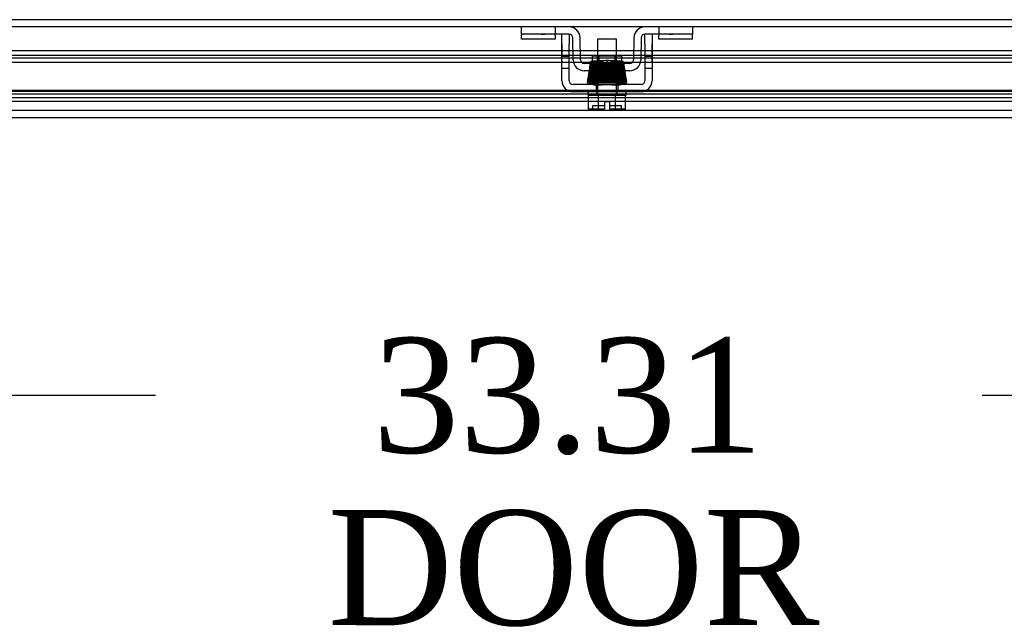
# Model space of a CAD drawing. Header units: inches. Extents: x 1 to 299, y -2 to 199.
# Tile 42 of 65: x 72 to 85, y 159 to 167. Entities that reach past the tile are written whole.
import ezdxf
from ezdxf.enums import TextEntityAlignment as Align
from ezdxf.lldxf.tags import DXFTag

# ---------------------------------------------------------------- set-up
doc = ezdxf.new("R2010")
doc.units = ezdxf.units.IN
doc.header["$MEASUREMENT"] = 0
for name, color, linetype in [('COM42667', 7, 'Continuous'), ('COM42780', 7, 'Continuous'), ('COM53933-3', 7, 'Continuous'), ('COM53955-3', 7, 'Continuous'), ('COM70220', 7, 'Continuous'), ('COM71180-3', 7, 'Continuous'), ('Default', 7, 'Continuous'), ('SCC19011', 7, 'Continuous'), ('SPR20265', 7, 'Continuous'), ('WAF25035', 7, 'Continuous')]:
    doc.layers.add(name, color=color, linetype=linetype)
doc.styles.add('SEACAD_Times_New_Roman', font='times.ttf')
tags = doc.linetypes.add('HIDDEN2', pattern=[0.1875, 0.125, -0.0625]).pattern_tags.tags
tags[6:7] = [DXFTag(74, 4), DXFTag(75, 0), DXFTag(340, '0'), DXFTag(46, 0.0), DXFTag(50, 0.0), DXFTag(44, 0.0), DXFTag(45, 0.0)]
tags[4:5] = [DXFTag(74, 4), DXFTag(75, 0), DXFTag(340, '0'), DXFTag(46, 0.0), DXFTag(50, 0.0), DXFTag(44, 0.0), DXFTag(45, 0.0)]
doc.dimstyles.new('HAMMOND_(STH_-_300x200)', dxfattribs={"dimtxt": 1.5, "dimasz": 1.875, "dimexe": 0.75, "dimexo": 0.75, "dimgap": 0.375, "dimtad": 0, "dimtih": 1, "dimtoh": 1, "dimzin": 0, "dimdsep": 46, "dimtxsty": 'SEACAD_Times_New_Roman', "dimblk1": '_SE_FILLED', "dimblk2": '_SE_FILLED', "dimsah": 1, "dimcen": 0.75, "dimadec": 0, "dimazin": 0, "dimtfac": 0.8, "dimtofl": 0, "dimtmove": 1, "dimatfit": 3, "dimfxl": 1, "dimtolj": 1, "dimtzin": 0, "dimarcsym": 0})

# ---------------------------------------------------------------- blocks, each defined once
blk = doc.blocks.new('SE6')
at = {"layer": 'COM42667', "color": 7, "linetype": 'Continuous'}
for p, q in [((78.958, 166.818), (78.958, 166.943)), ((79.053, 166.943), (79.053, 166.818)), ((80.041, 166.818), (80.041, 166.943)), ((80.136, 166.943), (80.136, 166.818)), ((78.958, 166.336), (78.958, 166.818)), ((79.053, 166.336), (79.053, 166.818)), ((80.041, 166.818), (80.041, 166.336)), ((80.136, 166.818), (80.136, 166.336)), ((79.993, 166.288), (79.101, 166.288)), ((79.993, 166.193), (79.101, 166.193))]:
    blk.add_line(p, q, dxfattribs=at)
at = {"layer": 'COM42667', "color": 7, "linetype": 'HIDDEN2'}
for p, q in [((78.959, 166.818), (78.958, 166.818)), ((78.959, 166.818), (78.959, 166.758)), ((80.135, 166.818), (80.136, 166.818)), ((80.135, 166.758), (80.135, 166.818)), ((78.959, 166.758), (78.958, 166.758)), ((78.959, 166.73), (78.958, 166.73)), ((78.959, 166.758), (78.959, 166.73)), ((78.959, 166.73), (78.959, 166.651)), ((80.135, 166.758), (80.136, 166.758)), ((80.135, 166.73), (80.135, 166.758)), ((80.135, 166.73), (80.136, 166.73)), ((80.135, 166.568), (80.135, 166.73)), ((79.053, 166.651), (78.958, 166.651)), ((78.959, 166.617), (78.958, 166.617)), ((78.959, 166.568), (78.958, 166.568)), ((78.959, 166.59), (78.959, 166.568)), ((80.136, 166.651), (80.041, 166.651)), ((80.135, 166.617), (80.136, 166.617)), ((80.135, 166.568), (80.136, 166.568)), ((78.958, 166.499), (79.053, 166.499)), ((80.041, 166.499), (80.136, 166.499)), ((79.406, 166.288), (79.406, 166.193)), ((79.687, 166.288), (79.687, 166.193))]:
    blk.add_line(p, q, dxfattribs=at)
at = {"layer": 'COM42667', "color": 7, "linetype": 'Continuous'}
for centre, radius, start, end in [((79.101, 166.336), 0.143, 180, 270), ((79.101, 166.336), 0.048, 180, 270), ((79.993, 166.336), 0.143, 270, 0), ((79.993, 166.336), 0.048, 270, 0)]:
    blk.add_arc(centre, radius, start, end, dxfattribs=at)
at = {"layer": 'COM42780', "color": 7, "linetype": 'Continuous'}
for p, q in [((78.432, 166.943), (78.432, 167.038)), ((78.682, 166.943), (78.432, 166.943)), ((78.432, 166.943), (78.432, 166.929)), ((79.054, 166.943), (78.682, 166.943)), ((78.869, 166.929), (78.869, 166.943)), ((80.412, 166.943), (80.04, 166.943)), ((80.225, 166.943), (80.225, 166.929)), ((80.662, 166.943), (80.412, 166.943)), ((80.662, 167.038), (80.662, 166.943)), ((80.662, 166.929), (80.662, 166.943)), ((78.432, 166.879), (78.432, 166.929)), ((78.869, 166.879), (78.432, 166.879)), ((78.869, 166.929), (78.869, 166.879)), ((79.107, 166.607), (79.102, 166.896)), ((79.202, 166.608), (79.197, 166.898)), ((79.897, 166.898), (79.892, 166.608)), ((79.992, 166.896), (79.987, 166.607)), ((80.225, 166.879), (80.225, 166.929)), ((80.662, 166.879), (80.225, 166.879)), ((80.662, 166.879), (80.662, 166.929)), ((79.844, 166.561), (79.25, 166.561)), ((79.742, 166.656), (79.352, 166.656)), ((79.352, 166.656), (79.352, 166.586)), ((79.742, 166.561), (79.742, 166.656)), ((79.844, 166.466), (79.25, 166.466))]:
    blk.add_line(p, q, dxfattribs=at)
at = {"layer": 'COM42780', "color": 7, "linetype": 'HIDDEN2'}
for p, q in [((78.869, 166.946), (78.432, 166.946)), ((78.563, 166.944), (78.563, 166.943)), ((78.597, 166.944), (78.597, 166.943)), ((78.622, 166.944), (78.622, 166.943)), ((78.628, 166.944), (78.628, 166.943)), ((78.686, 166.944), (78.737, 166.944)), ((78.707, 166.944), (78.707, 166.943)), ((78.737, 166.944), (78.737, 166.943)), ((78.869, 167.038), (78.869, 166.943)), ((80.225, 167.038), (80.225, 166.943)), ((80.662, 166.946), (80.225, 166.946)), ((80.357, 166.944), (80.357, 166.943)), ((80.357, 166.944), (80.407, 166.944)), ((80.387, 166.944), (80.387, 166.943)), ((80.466, 166.944), (80.466, 166.943)), ((80.472, 166.944), (80.472, 166.943)), ((80.497, 166.944), (80.497, 166.943)), ((80.53, 166.944), (80.53, 166.943)), ((79.352, 166.586), (79.352, 166.561)), ((79.422, 166.466), (79.422, 166.656)), ((79.44, 166.656), (79.44, 166.466)), ((79.653, 166.466), (79.653, 166.656)), ((79.672, 166.466), (79.672, 166.656))]:
    blk.add_line(p, q, dxfattribs=at)
at = {"layer": 'COM42780', "color": 7, "linetype": 'Continuous'}
for centre, radius, start, end in [((79.054, 166.895), 0.143, 1, 90), ((79.054, 166.895), 0.048, 1, 90), ((80.04, 166.895), 0.143, 90, 179), ((80.04, 166.895), 0.048, 90, 179), ((79.25, 166.609), 0.143, 181, 270), ((79.25, 166.609), 0.048, 181, 270), ((79.844, 166.609), 0.048, 270, 359), ((79.844, 166.609), 0.143, 270, 359)]:
    blk.add_arc(centre, radius, start, end, dxfattribs=at)
at = {"layer": 'COM53933-3', "color": 7, "linetype": 'HIDDEN2'}
for p, q in [((97.982, 167.133), (61.112, 167.133)), ((95.452, 166.207), (62.642, 166.207)), ((62.392, 166.166), (95.702, 166.166)), ((62.392, 166.071), (95.702, 166.071)), ((95.452, 166.113), (62.642, 166.113))]:
    blk.add_line(p, q, dxfattribs=at)
at = {"layer": 'COM53933-3', "color": 7, "linetype": 'Continuous'}
blk.add_line((97.982, 167.038), (61.112, 167.038), dxfattribs=at)
at = {"layer": 'COM53955-3', "color": 7, "linetype": 'Continuous'}
for p, q in [((78.958, 166.726), (62.94, 166.726)), ((79.105, 166.726), (79.053, 166.726)), ((79.425, 166.726), (79.2, 166.726)), ((79.894, 166.726), (79.669, 166.726)), ((80.041, 166.726), (79.989, 166.726)), ((95.093, 166.726), (80.136, 166.726)), ((63.154, 166.672), (78.958, 166.672)), ((63.154, 166.58), (78.958, 166.58)), ((79.053, 166.672), (79.106, 166.672)), ((79.053, 166.58), (79.11, 166.58)), ((79.201, 166.672), (79.425, 166.672)), ((79.211, 166.58), (79.331, 166.58)), ((79.669, 166.672), (79.893, 166.672)), ((79.742, 166.58), (79.882, 166.58)), ((79.984, 166.58), (80.041, 166.58)), ((79.988, 166.672), (80.041, 166.672)), ((80.136, 166.672), (94.879, 166.672)), ((80.136, 166.58), (94.879, 166.58)), ((96.061, 165.851), (61.972, 165.851))]:
    blk.add_line(p, q, dxfattribs=at)
at = {"layer": 'COM53955-3', "color": 7, "linetype": 'HIDDEN2'}
for p, q in [((79.053, 166.726), (78.958, 166.726)), ((79.2, 166.726), (79.105, 166.726)), ((79.669, 166.726), (79.425, 166.726)), ((79.989, 166.726), (79.894, 166.726)), ((80.136, 166.726), (80.041, 166.726)), ((95.093, 166.631), (62.94, 166.631)), ((78.958, 166.672), (79.053, 166.672)), ((78.958, 166.58), (79.053, 166.58)), ((79.106, 166.672), (79.201, 166.672)), ((79.11, 166.58), (79.211, 166.58)), ((79.331, 166.58), (79.742, 166.58)), ((79.425, 166.672), (79.669, 166.672)), ((79.882, 166.58), (79.984, 166.58)), ((79.893, 166.672), (79.988, 166.672)), ((80.041, 166.672), (80.136, 166.672)), ((80.041, 166.58), (80.136, 166.58)), ((96.061, 165.946), (61.972, 165.946))]:
    blk.add_line(p, q, dxfattribs=at)
at = {"layer": 'COM70220', "color": 7, "linetype": 'HIDDEN2'}
for p, q in [((95.466, 166.196), (62.566, 166.196)), ((95.466, 165.95), (62.566, 165.95)), ((95.466, 165.948), (62.566, 165.948)), ((95.466, 165.947), (62.566, 165.947))]:
    blk.add_line(p, q, dxfattribs=at)
at = {"layer": 'COM71180-3', "color": 7, "linetype": 'HIDDEN2'}
blk.add_line((62.392, 166.071), (95.702, 166.071), dxfattribs=at)
at = {"layer": 'SCC19011', "color": 7, "linetype": 'Continuous'}
for p, q in [((79.669, 166.88), (79.425, 166.88)), ((79.425, 166.88), (79.425, 166.656)), ((79.669, 166.656), (79.669, 166.88)), ((79.425, 166.46), (79.425, 166.445)), ((79.669, 166.455), (79.669, 166.466)), ((79.425, 166.41), (79.425, 166.396)), ((79.425, 166.361), (79.425, 166.346)), ((79.425, 166.311), (79.425, 166.288)), ((79.669, 166.405), (79.669, 166.42)), ((79.669, 166.354), (79.669, 166.37)), ((79.669, 166.288), (79.669, 166.319)), ((79.306, 165.967), (79.306, 166.148)), ((79.438, 165.967), (79.438, 166.148)), ((79.581, 166.062), (79.513, 166.062)), ((79.513, 166.062), (79.513, 165.967)), ((79.581, 166.062), (79.581, 165.967)), ((79.656, 165.967), (79.656, 166.148)), ((79.788, 165.967), (79.788, 166.148)), ((79.438, 165.967), (79.306, 165.967)), ((79.513, 165.967), (79.438, 165.967)), ((79.656, 165.967), (79.581, 165.967)), ((79.788, 165.967), (79.656, 165.967))]:
    blk.add_line(p, q, dxfattribs=at)
at = {"layer": 'SCC19011', "color": 7, "linetype": 'HIDDEN2'}
for p, q in [((79.425, 166.656), (79.425, 166.46)), ((79.669, 166.466), (79.669, 166.656)), ((79.425, 166.445), (79.425, 166.41)), ((79.669, 166.42), (79.669, 166.455)), ((79.425, 166.396), (79.425, 166.361)), ((79.425, 166.346), (79.425, 166.311)), ((79.669, 166.37), (79.669, 166.405)), ((79.669, 166.319), (79.669, 166.354)), ((79.425, 166.288), (79.425, 166.148)), ((79.669, 166.148), (79.669, 166.288)), ((79.513, 166.007), (79.359, 166.007)), ((79.359, 166.007), (79.359, 165.977)), ((79.734, 166.007), (79.581, 166.007)), ((79.734, 165.977), (79.734, 166.007))]:
    blk.add_line(p, q, dxfattribs=at)
for centre, start, end in [((79.349, 165.977), 270, 0), ((79.744, 165.977), 180, 270)]:
    blk.add_arc(centre, 0.01, start, end, dxfattribs=at)
at = {"layer": 'SPR20265', "color": 7, "linetype": 'Continuous'}
blk.add_line((79.547, 166.565), (79.547, 166.6), dxfattribs=at)
for centre, radius, start, end in [((79.322, 166.42), 0.0181, 90.2962, 270.6354), ((79.724, 171.237), 4.954, 265.1676, 266.5222), ((79.723, 171.21), 4.891, 269.5941, 269.9583)]:
    blk.add_arc(centre, radius, start, end, dxfattribs=at)
at = {"layer": 'SPR20265', "color": 7, "linetype": 'HIDDEN2'}
for centre, radius, start, end in [((79.322, 166.42), 0.0169, 269.7153, 89.2764), ((79.772, 166.42), 0.0169, 90.7799, 270.2284), ((79.723, 171.21), 4.891, 265.1447, 269.5941), ((79.37, 171.21), 4.891, 270.0417, 274.8553), ((79.369, 171.237), 4.954, 270.0627, 274.8324), ((79.724, 171.237), 4.954, 266.5222, 269.9373)]:
    blk.add_arc(centre, radius, start, end, dxfattribs=at)
for centre, major_axis, start_param, end_param in [((79.374, 166.301), (0, 0.0175), 1.570796, 6.283185), ((79.374, 166.301), (0, 0.0175), 0, 0.007092), ((79.719, 166.301), (0, -0.0175), 5.616239, 6.283188), ((79.719, 166.301), (0, -0.0175), 0.000002, 0.666946)]:
    blk.add_ellipse(centre, major_axis=major_axis, ratio=0.707107, start_param=start_param, end_param=end_param, dxfattribs=at)
at = {"layer": 'SPR20265', "color": 7, "linetype": 'Continuous'}
blk.add_ellipse((79.719, 166.301), major_axis=(0, -0.0175), ratio=0.707107, start_param=0.666946, end_param=5.616239, dxfattribs=at)
at = {"layer": 'SPR20265', "color": 7, "linetype": 'HIDDEN2'}
for points, knots in [([(79.747, 166.587), (79.743, 166.586), (79.736, 166.584), (79.706, 166.582), (79.665, 166.58), (79.62, 166.578), (79.573, 166.576), (79.517, 166.574), (79.457, 166.571), (79.403, 166.569), (79.366, 166.567), (79.346, 166.565), (79.329, 166.561), (79.323, 166.545), (79.325, 166.536), (79.33, 166.531), (79.342, 166.524), (79.363, 166.524), (79.408, 166.521), (79.447, 166.519), (79.497, 166.517), (79.556, 166.515), (79.621, 166.512), (79.682, 166.51), (79.734, 166.507), (79.747, 166.505), (79.753, 166.504)], [0, 0, 0, 0, 0.049071, 0.095305, 0.138705, 0.179221, 0.216816, 0.251479, 0.311613, 0.361337, 0.40521, 0.443673, 0.47869, 0.495819, 0.507208, 0.514584, 0.52541, 0.61076, 0.643462, 0.680714, 0.722527, 0.768903, 0.819809, 0.875306, 0.935341, 1, 1, 1, 1]), ([(79.33, 166.561), (79.33, 166.561), (79.332, 166.558), (79.335, 166.555), (79.342, 166.552), (79.345, 166.551), (79.348, 166.551)], [0.5959107, 0.5959107, 0.5959107, 0.5959107, 0.6145359, 0.7437677, 0.8727235, 1, 1, 1, 1]), ([(79.344, 166.552), (79.348, 166.551), (79.354, 166.55), (79.385, 166.547), (79.424, 166.545), (79.469, 166.543), (79.515, 166.541), (79.57, 166.539), (79.63, 166.537), (79.685, 166.534), (79.72, 166.532), (79.736, 166.531), (79.742, 166.53), (79.737, 166.534), (79.734, 166.544), (79.737, 166.553), (79.741, 166.558), (79.743, 166.56), (79.736, 166.559), (79.713, 166.557), (79.679, 166.555), (79.641, 166.554), (79.592, 166.552), (79.533, 166.549), (79.47, 166.547), (79.409, 166.544), (79.357, 166.541), (79.344, 166.54), (79.338, 166.538)], [0, 0, 0, 0, 0.049173, 0.095464, 0.138909, 0.179487, 0.217185, 0.252019, 0.312783, 0.36306, 0.407295, 0.445872, 0.463143, 0.480066, 0.496688, 0.507701, 0.514797, 0.525232, 0.558593, 0.609643, 0.642108, 0.679174, 0.720884, 0.767277, 0.818342, 0.874155, 0.934678, 1, 1, 1, 1]), ([(79.34, 166.504), (79.345, 166.504), (79.353, 166.506), (79.387, 166.508), (79.429, 166.51), (79.476, 166.512), (79.523, 166.514), (79.58, 166.516), (79.641, 166.519), (79.694, 166.521), (79.73, 166.523), (79.75, 166.526), (79.762, 166.528), (79.769, 166.538), (79.771, 166.545), (79.769, 166.552), (79.764, 166.558), (79.762, 166.56), (79.76, 166.561), (79.759, 166.561)], [0, 0, 0, 0, 0.0498436, 0.0967002, 0.1405955, 0.1815314, 0.2194862, 0.2544765, 0.3152997, 0.3654619, 0.409652, 0.4485892, 0.4814188, 0.4889058, 0.495916, 0.5065238, 0.5135393, 0.5236157, 0.5301444, 0.5301444, 0.5301444, 0.5301444]), ([(79.348, 166.586), (79.35, 166.586), (79.354, 166.586), (79.36, 166.58), (79.363, 166.573), (79.363, 166.567), (79.36, 166.56), (79.356, 166.556), (79.35, 166.553), (79.347, 166.553), (79.345, 166.553)], [0, 0, 0, 0, 0.177696, 0.341652, 0.484977, 0.606263, 0.721012, 0.827813, 0.921583, 1, 1, 1, 1]), ([(79.74, 166.565), (79.733, 166.566), (79.718, 166.567), (79.686, 166.569), (79.647, 166.571), (79.596, 166.573), (79.536, 166.575), (79.472, 166.578), (79.412, 166.581), (79.362, 166.584), (79.352, 166.586), (79.347, 166.587)], [0.5731101, 0.5731101, 0.5731101, 0.5731101, 0.6106645, 0.6440309, 0.6818562, 0.7241002, 0.7707363, 0.8216737, 0.8769104, 0.9363517, 1, 1, 1, 1]), ([(79.348, 166.553), (79.348, 166.553), (79.348, 166.554), (79.357, 166.555), (79.374, 166.557), (79.399, 166.558), (79.425, 166.56), (79.443, 166.561), (79.45, 166.561)], [0.0491745, 0.0491745, 0.0491745, 0.0491745, 0.1247815, 0.2496118, 0.3745487, 0.4995316, 0.6245497, 0.6947964, 0.6947964, 0.6947964, 0.6947964]), ([(79.75, 166.588), (79.748, 166.589), (79.741, 166.59), (79.723, 166.592), (79.697, 166.593), (79.665, 166.595), (79.629, 166.597), (79.588, 166.598), (79.562, 166.599), (79.547, 166.6)], [0.1262894, 0.1262894, 0.1262894, 0.1262894, 0.2522008, 0.3777822, 0.5029693, 0.6277666, 0.7522043, 0.8763068, 1, 1, 1, 1]), ([(79.547, 166.565), (79.562, 166.564), (79.588, 166.563), (79.628, 166.562), (79.664, 166.56), (79.695, 166.558), (79.72, 166.557), (79.737, 166.555), (79.743, 166.554), (79.745, 166.554)], [0, 0, 0, 0, 0.125192, 0.2503696, 0.3754503, 0.5004684, 0.6254513, 0.7503882, 0.8752185, 0.8752185, 0.8752185, 0.8752185]), ([(79.749, 166.553), (79.747, 166.553), (79.745, 166.553), (79.741, 166.554), (79.737, 166.557), (79.735, 166.559), (79.733, 166.563), (79.731, 166.567), (79.731, 166.573), (79.733, 166.579), (79.737, 166.584), (79.742, 166.586), (79.745, 166.586), (79.746, 166.586)], [0, 0, 0, 0, 0.062102, 0.127036, 0.193129, 0.258648, 0.322128, 0.382614, 0.496212, 0.616438, 0.741896, 0.869698, 1, 1, 1, 1]), ([(79.746, 166.551), (79.749, 166.552), (79.755, 166.553), (79.762, 166.558), (79.766, 166.566), (79.766, 166.573), (79.764, 166.579), (79.76, 166.584), (79.754, 166.587), (79.751, 166.587), (79.749, 166.588)], [0, 0, 0, 0, 0.171749, 0.337669, 0.486578, 0.613302, 0.730062, 0.835396, 0.925606, 1, 1, 1, 1]), ([(79.332, 166.464), (79.326, 166.464), (79.32, 166.463), (79.312, 166.456), (79.309, 166.45), (79.308, 166.446), (79.309, 166.442), (79.31, 166.438), (79.311, 166.435), (79.314, 166.432), (79.318, 166.43), (79.322, 166.428), (79.324, 166.428), (79.326, 166.428)], [0, 0, 0, 0, 0.314139, 0.451364, 0.572135, 0.625408, 0.67627, 0.728029, 0.781154, 0.835554, 0.89067, 0.945715, 1, 1, 1, 1]), ([(79.759, 166.512), (79.756, 166.511), (79.75, 166.51), (79.72, 166.507), (79.679, 166.505), (79.632, 166.503), (79.583, 166.501), (79.524, 166.499), (79.459, 166.497), (79.402, 166.494), (79.361, 166.492), (79.338, 166.49), (79.318, 166.486), (79.311, 166.473), (79.312, 166.467), (79.312, 166.466)], [0, 0, 0, 0, 0.0490853, 0.0953348, 0.138754, 0.179289, 0.2169083, 0.2516014, 0.3118083, 0.3615871, 0.4054901, 0.4439435, 0.4809307, 0.5004287, 0.5051199, 0.5051199, 0.5051199, 0.5051199]), ([(79.77, 166.437), (79.768, 166.436), (79.762, 166.435), (79.717, 166.432), (79.658, 166.429), (79.602, 166.427), (79.556, 166.425), (79.508, 166.424), (79.46, 166.422), (79.416, 166.42), (79.376, 166.418), (79.344, 166.416), (79.322, 166.414), (79.314, 166.413), (79.314, 166.412), (79.314, 166.412)], [0, 0, 0, 0, 0.1045038, 0.2144634, 0.330083, 0.3903051, 0.451994, 0.5151688, 0.5798125, 0.6459641, 0.7136653, 0.7828829, 0.8536605, 0.9260423, 0.9527188, 0.9527188, 0.9527188, 0.9527188]), ([(79.333, 166.513), (79.332, 166.513), (79.329, 166.512), (79.325, 166.511), (79.322, 166.509), (79.318, 166.505), (79.316, 166.498), (79.316, 166.491), (79.318, 166.485), (79.323, 166.48), (79.329, 166.477), (79.333, 166.477), (79.335, 166.476)], [0, 0, 0, 0, 0.063176, 0.129473, 0.197366, 0.265212, 0.394679, 0.515177, 0.639946, 0.76535, 0.886036, 1, 1, 1, 1]), ([(79.342, 166.539), (79.338, 166.539), (79.333, 166.538), (79.325, 166.533), (79.321, 166.526), (79.32, 166.519), (79.321, 166.513), (79.324, 166.509), (79.326, 166.507), (79.329, 166.505), (79.332, 166.503), (79.335, 166.503), (79.336, 166.503), (79.337, 166.503)], [0, 0, 0, 0, 0.180774, 0.350248, 0.499828, 0.623642, 0.733222, 0.784403, 0.832779, 0.878274, 0.921007, 0.961361, 1, 1, 1, 1]), ([(79.678, 166.42), (79.668, 166.421), (79.643, 166.422), (79.6, 166.423), (79.553, 166.425), (79.504, 166.427), (79.457, 166.428), (79.413, 166.43), (79.375, 166.432), (79.346, 166.434), (79.327, 166.435), (79.325, 166.437), (79.323, 166.437)], [0.3502806, 0.3502806, 0.3502806, 0.3502806, 0.4013266, 0.4633844, 0.526574, 0.590889, 0.6563003, 0.7228223, 0.7904767, 0.8592109, 0.9290421, 1, 1, 1, 1]), ([(79.326, 166.463), (79.327, 166.463), (79.328, 166.463), (79.331, 166.462), (79.333, 166.461), (79.336, 166.459), (79.338, 166.457), (79.341, 166.455), (79.342, 166.452), (79.344, 166.447), (79.344, 166.442), (79.341, 166.435), (79.336, 166.43), (79.333, 166.429), (79.332, 166.429)], [0, 0, 0, 0, 0.041854, 0.08238, 0.123206, 0.165594, 0.2103, 0.257629, 0.307612, 0.360216, 0.47602, 0.621224, 0.796617, 1, 1, 1, 1]), ([(79.33, 166.429), (79.335, 166.43), (79.346, 166.431), (79.383, 166.433), (79.429, 166.436), (79.479, 166.438), (79.53, 166.439), (79.59, 166.442), (79.653, 166.444), (79.708, 166.446), (79.743, 166.449), (79.762, 166.451), (79.771, 166.453), (79.777, 166.458), (79.781, 166.464), (79.782, 166.471), (79.781, 166.477), (79.776, 166.484), (79.77, 166.487), (79.758, 166.49), (79.732, 166.492), (79.691, 166.494), (79.648, 166.496), (79.593, 166.498), (79.529, 166.501), (79.461, 166.503), (79.398, 166.506), (79.348, 166.509), (79.339, 166.511), (79.335, 166.512)], [0, 0, 0, 0, 0.049806, 0.096628, 0.140488, 0.181395, 0.219325, 0.254295, 0.315103, 0.365264, 0.409504, 0.44859, 0.465812, 0.479944, 0.486137, 0.491674, 0.500166, 0.506116, 0.515751, 0.550769, 0.606181, 0.640661, 0.679437, 0.722465, 0.769729, 0.821141, 0.8767, 0.936319, 1, 1, 1, 1]), ([(79.774, 166.437), (79.771, 166.438), (79.766, 166.44), (79.72, 166.443), (79.662, 166.446), (79.606, 166.448), (79.561, 166.45), (79.514, 166.451), (79.468, 166.453), (79.425, 166.455), (79.388, 166.456), (79.358, 166.458), (79.337, 166.46), (79.331, 166.461), (79.33, 166.461)], [0, 0, 0, 0, 0.1086563, 0.2221233, 0.3401739, 0.4012398, 0.4634474, 0.5267618, 0.5911812, 0.6567153, 0.7232971, 0.7909314, 0.8596266, 0.9293175, 0.9293175, 0.9293175, 0.9293175]), ([(79.752, 166.537), (79.752, 166.537), (79.75, 166.535), (79.722, 166.533), (79.674, 166.53), (79.625, 166.528), (79.584, 166.526), (79.539, 166.525), (79.494, 166.523), (79.45, 166.521), (79.41, 166.52), (79.376, 166.518), (79.35, 166.516), (79.333, 166.514), (79.332, 166.513), (79.331, 166.512)], [0.0386163, 0.0386163, 0.0386163, 0.0386163, 0.1041999, 0.2141673, 0.3298094, 0.3901346, 0.4519229, 0.5151799, 0.5799285, 0.646185, 0.7139159, 0.7831552, 0.853933, 0.9262015, 1, 1, 1, 1]), ([(79.335, 166.511), (79.338, 166.511), (79.342, 166.511), (79.348, 166.505), (79.351, 166.499), (79.351, 166.492), (79.348, 166.486), (79.344, 166.481), (79.339, 166.478), (79.335, 166.478), (79.333, 166.478)], [0, 0, 0, 0, 0.166659, 0.324905, 0.466035, 0.587816, 0.705555, 0.817002, 0.91633, 1, 1, 1, 1]), ([(79.336, 166.477), (79.337, 166.478), (79.34, 166.48), (79.379, 166.483), (79.442, 166.486), (79.512, 166.489), (79.57, 166.491), (79.615, 166.493), (79.657, 166.494), (79.695, 166.496), (79.726, 166.498), (79.748, 166.5), (79.759, 166.502), (79.76, 166.503), (79.759, 166.503)], [0, 0, 0, 0, 0.1062824, 0.2178177, 0.3344917, 0.4564531, 0.5197117, 0.5842959, 0.6502411, 0.7175013, 0.7860951, 0.8560626, 0.9273599, 0.9665702, 0.9665702, 0.9665702, 0.9665702]), ([(79.337, 166.538), (79.338, 166.538), (79.34, 166.538), (79.342, 166.537), (79.345, 166.536), (79.348, 166.534), (79.35, 166.532), (79.353, 166.529), (79.355, 166.523), (79.355, 166.517), (79.353, 166.51), (79.347, 166.505), (79.344, 166.504), (79.342, 166.504)], [0, 0, 0, 0, 0.037989, 0.077527, 0.119605, 0.164736, 0.212993, 0.264123, 0.372839, 0.49196, 0.636982, 0.80769, 1, 1, 1, 1]), ([(79.34, 166.501), (79.345, 166.5), (79.369, 166.498), (79.428, 166.495), (79.496, 166.492), (79.554, 166.49), (79.599, 166.488), (79.643, 166.486), (79.683, 166.485), (79.716, 166.483), (79.741, 166.481), (79.752, 166.48), (79.755, 166.479)], [0.1070599, 0.1070599, 0.1070599, 0.1070599, 0.2191639, 0.3361754, 0.4582543, 0.5214879, 0.5860062, 0.6518142, 0.7188758, 0.7872252, 0.856881, 0.9277922, 0.9277922, 0.9277922, 0.9277922]), ([(79.747, 166.466), (79.747, 166.466), (79.738, 166.467), (79.714, 166.468), (79.669, 166.47), (79.62, 166.472), (79.57, 166.474), (79.511, 166.476), (79.447, 166.479), (79.392, 166.481), (79.357, 166.483), (79.344, 166.484), (79.34, 166.484), (79.341, 166.483), (79.344, 166.48), (79.346, 166.476), (79.347, 166.47), (79.346, 166.464), (79.344, 166.46), (79.341, 166.457), (79.34, 166.456), (79.34, 166.456), (79.34, 166.456)], [0.0474842, 0.0474842, 0.0474842, 0.0474842, 0.0497131, 0.0964498, 0.1402498, 0.181141, 0.2191142, 0.2541986, 0.3155133, 0.3661656, 0.4105777, 0.4493704, 0.4665115, 0.473906, 0.4805292, 0.4865974, 0.4921802, 0.5006637, 0.503587, 0.5065765, 0.5158911, 0.5252176, 0.5252176, 0.5252176, 0.5252176]), ([(79.762, 166.512), (79.761, 166.513), (79.757, 166.515), (79.717, 166.518), (79.652, 166.521), (79.582, 166.524), (79.524, 166.526), (79.48, 166.528), (79.438, 166.529), (79.401, 166.531), (79.371, 166.533), (79.35, 166.535), (79.343, 166.536), (79.341, 166.536)], [0, 0, 0, 0, 0.1087958, 0.2223565, 0.3404595, 0.4631523, 0.5264789, 0.590913, 0.6564648, 0.7230715, 0.7907398, 0.8594827, 0.9292355, 0.9292355, 0.9292355, 0.9292355]), ([(79.352, 166.531), (79.352, 166.53), (79.358, 166.531), (79.379, 166.533), (79.414, 166.535), (79.453, 166.536), (79.502, 166.538), (79.561, 166.541), (79.625, 166.543), (79.685, 166.546), (79.734, 166.549), (79.744, 166.551), (79.75, 166.552)], [0.5328988, 0.5328988, 0.5328988, 0.5328988, 0.5569074, 0.6092128, 0.6423045, 0.6799166, 0.7220481, 0.7687139, 0.8198491, 0.8754774, 0.935522, 1, 1, 1, 1]), ([(79.417, 166.445), (79.423, 166.445), (79.445, 166.444), (79.488, 166.442), (79.55, 166.44), (79.618, 166.437), (79.684, 166.435), (79.741, 166.432), (79.756, 166.43), (79.764, 166.429)], [0.6654469, 0.6654469, 0.6654469, 0.6654469, 0.681989, 0.7233693, 0.7693986, 0.8200478, 0.875376, 0.9353309, 1, 1, 1, 1]), ([(79.574, 166.466), (79.594, 166.467), (79.638, 166.468), (79.698, 166.471), (79.748, 166.474), (79.757, 166.476), (79.762, 166.477)], [0.7732337, 0.7732337, 0.7732337, 0.7732337, 0.8193455, 0.8752892, 0.9355028, 1, 1, 1, 1]), ([(79.752, 166.504), (79.75, 166.504), (79.747, 166.504), (79.742, 166.509), (79.739, 166.515), (79.738, 166.522), (79.74, 166.527), (79.743, 166.531), (79.745, 166.534), (79.748, 166.535), (79.751, 166.537), (79.754, 166.538), (79.756, 166.538), (79.757, 166.538)], [0, 0, 0, 0, 0.182694, 0.346276, 0.488158, 0.606317, 0.714771, 0.767541, 0.818616, 0.867529, 0.913978, 0.957988, 1, 1, 1, 1]), ([(79.76, 166.478), (79.759, 166.478), (79.756, 166.478), (79.752, 166.479), (79.749, 166.482), (79.745, 166.486), (79.743, 166.491), (79.743, 166.498), (79.745, 166.504), (79.749, 166.509), (79.755, 166.511), (79.757, 166.511), (79.759, 166.511)], [0, 0, 0, 0, 0.066301, 0.135066, 0.204649, 0.273333, 0.401927, 0.518861, 0.639867, 0.762727, 0.88319, 1, 1, 1, 1]), ([(79.762, 166.429), (79.761, 166.429), (79.76, 166.429), (79.756, 166.431), (79.752, 166.436), (79.75, 166.442), (79.75, 166.448), (79.752, 166.452), (79.754, 166.456), (79.757, 166.459), (79.76, 166.461), (79.764, 166.463), (79.767, 166.463), (79.768, 166.463)], [0, 0, 0, 0, 0.167405, 0.31502, 0.44597, 0.561339, 0.663025, 0.71568, 0.770724, 0.827692, 0.885615, 0.943351, 1, 1, 1, 1]), ([(79.757, 166.503), (79.757, 166.503), (79.759, 166.503), (79.762, 166.503), (79.764, 166.504), (79.767, 166.506), (79.769, 166.508), (79.772, 166.512), (79.774, 166.518), (79.773, 166.525), (79.77, 166.532), (79.762, 166.538), (79.756, 166.539), (79.752, 166.539)], [0, 0, 0, 0, 0.035882, 0.073188, 0.112909, 0.155738, 0.202044, 0.251913, 0.361271, 0.485727, 0.637722, 0.812554, 1, 1, 1, 1]), ([(79.759, 166.476), (79.762, 166.477), (79.767, 166.478), (79.775, 166.484), (79.778, 166.491), (79.778, 166.498), (79.776, 166.504), (79.771, 166.509), (79.766, 166.512), (79.762, 166.513), (79.76, 166.513)], [0, 0, 0, 0, 0.160978, 0.319941, 0.465269, 0.591846, 0.711965, 0.822973, 0.919786, 1, 1, 1, 1]), ([(79.768, 166.428), (79.769, 166.428), (79.77, 166.428), (79.771, 166.428), (79.771, 166.428)], [0, 0, 0, 0, 0.03967524, 0.04234332, 0.04234332, 0.04234332, 0.04234332]), ([(79.771, 166.402), (79.774, 166.402), (79.778, 166.403), (79.783, 166.406), (79.787, 166.41), (79.79, 166.416), (79.79, 166.423), (79.787, 166.43), (79.783, 166.435), (79.777, 166.437), (79.774, 166.438), (79.772, 166.438)], [0, 0, 0, 0, 0.147667, 0.223434, 0.298136, 0.43794, 0.563031, 0.685887, 0.803032, 0.90871, 1, 1, 1, 1]), ([(79.311, 166.363), (79.308, 166.363), (79.303, 166.362), (79.296, 166.356), (79.292, 166.349), (79.292, 166.342), (79.295, 166.335), (79.299, 166.331), (79.305, 166.328), (79.308, 166.327), (79.31, 166.327)], [0, 0, 0, 0, 0.156089, 0.311601, 0.454811, 0.580816, 0.702069, 0.815536, 0.915769, 1, 1, 1, 1]), ([(79.318, 166.412), (79.317, 166.412), (79.316, 166.412), (79.313, 166.411), (79.31, 166.41), (79.308, 166.409), (79.305, 166.407), (79.303, 166.404), (79.302, 166.401), (79.301, 166.396), (79.301, 166.39), (79.306, 166.383), (79.314, 166.377), (79.32, 166.376), (79.324, 166.376)], [0, 0, 0, 0, 0.042091, 0.081647, 0.120191, 0.15929, 0.200316, 0.244307, 0.29197, 0.343782, 0.463061, 0.615509, 0.797242, 1, 1, 1, 1]), ([(79.311, 166.336), (79.312, 166.336), (79.314, 166.336), (79.319, 166.332), (79.323, 166.327), (79.324, 166.321), (79.324, 166.317), (79.323, 166.314), (79.321, 166.31), (79.319, 166.308), (79.316, 166.305), (79.313, 166.303), (79.309, 166.302), (79.307, 166.302), (79.306, 166.302)], [0, 0, 0, 0, 0.179381, 0.337596, 0.475073, 0.590664, 0.641841, 0.692941, 0.744409, 0.796202, 0.847981, 0.899322, 0.949962, 1, 1, 1, 1]), ([(79.774, 166.387), (79.774, 166.386), (79.773, 166.385), (79.75, 166.383), (79.701, 166.381), (79.649, 166.379), (79.604, 166.377), (79.556, 166.375), (79.505, 166.374), (79.456, 166.372), (79.409, 166.37), (79.369, 166.368), (79.336, 166.366), (79.314, 166.365), (79.31, 166.363), (79.308, 166.363)], [0.0603561, 0.0603561, 0.0603561, 0.0603561, 0.1038936, 0.2137208, 0.3293588, 0.3897246, 0.4515679, 0.5148967, 0.5797272, 0.6460597, 0.7138612, 0.7831568, 0.8539667, 0.9262377, 1, 1, 1, 1]), ([(79.308, 166.328), (79.31, 166.327), (79.315, 166.325), (79.361, 166.322), (79.422, 166.319), (79.48, 166.317), (79.529, 166.316), (79.579, 166.314), (79.629, 166.312), (79.676, 166.311), (79.717, 166.309), (79.751, 166.307), (79.774, 166.305), (79.782, 166.304), (79.784, 166.303)], [0, 0, 0, 0, 0.1067733, 0.2186198, 0.3356168, 0.3963078, 0.4582956, 0.5215715, 0.5861054, 0.6519196, 0.7190272, 0.787372, 0.8569853, 0.9278802, 0.9278802, 0.9278802, 0.9278802]), ([(79.31, 166.362), (79.312, 166.362), (79.314, 166.362), (79.318, 166.361), (79.321, 166.358), (79.325, 166.354), (79.327, 166.349), (79.327, 166.342), (79.325, 166.336), (79.321, 166.331), (79.316, 166.329), (79.313, 166.328), (79.311, 166.328)], [0, 0, 0, 0, 0.06862, 0.139406, 0.210761, 0.281001, 0.412092, 0.530483, 0.651578, 0.772882, 0.88964, 1, 1, 1, 1]), ([(79.311, 166.328), (79.315, 166.329), (79.322, 166.331), (79.372, 166.334), (79.446, 166.337), (79.525, 166.339), (79.59, 166.342), (79.639, 166.343), (79.684, 166.345), (79.724, 166.347), (79.756, 166.349), (79.777, 166.351), (79.785, 166.352), (79.785, 166.353), (79.785, 166.353)], [0, 0, 0, 0, 0.1061362, 0.2174647, 0.333926, 0.4557017, 0.5188968, 0.5834438, 0.6493904, 0.7166983, 0.7853922, 0.8555186, 0.9270505, 0.9466489, 0.9466489, 0.9466489, 0.9466489]), ([(79.785, 166.339), (79.779, 166.34), (79.754, 166.342), (79.698, 166.345), (79.642, 166.347), (79.594, 166.348), (79.544, 166.35), (79.493, 166.352), (79.444, 166.354), (79.399, 166.355), (79.361, 166.357), (79.332, 166.359), (79.314, 166.361), (79.312, 166.362), (79.312, 166.363)], [0.1085336, 0.1085336, 0.1085336, 0.1085336, 0.2217151, 0.3395346, 0.4004521, 0.4625187, 0.5257433, 0.5901223, 0.6556195, 0.7222461, 0.7900247, 0.8588979, 0.9288811, 1, 1, 1, 1]), ([(79.315, 166.388), (79.315, 166.388), (79.317, 166.388), (79.319, 166.387), (79.322, 166.386), (79.324, 166.385), (79.327, 166.383), (79.329, 166.38), (79.331, 166.377), (79.332, 166.372), (79.332, 166.367), (79.33, 166.36), (79.326, 166.355), (79.323, 166.355), (79.322, 166.355)], [0, 0, 0, 0, 0.047333, 0.090485, 0.131312, 0.171645, 0.212983, 0.256355, 0.302402, 0.351589, 0.463303, 0.607862, 0.786964, 1, 1, 1, 1]), ([(79.324, 166.411), (79.325, 166.411), (79.326, 166.411), (79.33, 166.409), (79.334, 166.404), (79.336, 166.399), (79.336, 166.394), (79.335, 166.391), (79.334, 166.387), (79.332, 166.384), (79.329, 166.381), (79.326, 166.379), (79.322, 166.377), (79.32, 166.377), (79.318, 166.377)], [0, 0, 0, 0, 0.174172, 0.32563, 0.457521, 0.571357, 0.621658, 0.670379, 0.72108, 0.774173, 0.829398, 0.886003, 0.943085, 1, 1, 1, 1]), ([(79.685, 166.37), (79.672, 166.371), (79.646, 166.372), (79.601, 166.373), (79.553, 166.375), (79.504, 166.376), (79.456, 166.378), (79.412, 166.38), (79.374, 166.381), (79.344, 166.383), (79.325, 166.385), (79.316, 166.386), (79.321, 166.387), (79.324, 166.388)], [0.2823724, 0.2823724, 0.2823724, 0.2823724, 0.3404902, 0.4016136, 0.4638734, 0.5272264, 0.5916671, 0.6572019, 0.7237583, 0.7913365, 0.8599384, 0.9294967, 1, 1, 1, 1]), ([(79.32, 166.376), (79.328, 166.375), (79.342, 166.373), (79.396, 166.371), (79.466, 166.368), (79.545, 166.365), (79.625, 166.362), (79.696, 166.36), (79.751, 166.357), (79.766, 166.355), (79.774, 166.354)], [0, 0, 0, 0, 0.124672, 0.24946, 0.374298, 0.499274, 0.624286, 0.749453, 0.874644, 1, 1, 1, 1]), ([(79.776, 166.389), (79.768, 166.39), (79.752, 166.392), (79.696, 166.395), (79.626, 166.397), (79.545, 166.4), (79.466, 166.403), (79.397, 166.406), (79.344, 166.408), (79.33, 166.41), (79.322, 166.411)], [0, 0, 0, 0, 0.126336, 0.252227, 0.377819, 0.502975, 0.627818, 0.752237, 0.876323, 1, 1, 1, 1]), ([(79.323, 166.378), (79.322, 166.378), (79.324, 166.38), (79.349, 166.382), (79.398, 166.385), (79.45, 166.387), (79.494, 166.388), (79.541, 166.39), (79.59, 166.392), (79.637, 166.393), (79.681, 166.395), (79.72, 166.397), (79.75, 166.399), (79.769, 166.401), (79.772, 166.402), (79.774, 166.403)], [0.053432, 0.053432, 0.053432, 0.053432, 0.1058673, 0.2171381, 0.3338118, 0.3944484, 0.4564245, 0.5197508, 0.5844221, 0.6504012, 0.7176964, 0.7863335, 0.8562538, 0.9274659, 1, 1, 1, 1]), ([(79.326, 166.426), (79.331, 166.425), (79.354, 166.423), (79.415, 166.42), (79.485, 166.417), (79.547, 166.415), (79.594, 166.413), (79.641, 166.412), (79.684, 166.41), (79.72, 166.408), (79.749, 166.406), (79.767, 166.404), (79.769, 166.403), (79.77, 166.403)], [0.1071892, 0.1071892, 0.1071892, 0.1071892, 0.2193565, 0.336377, 0.4584218, 0.5216283, 0.5861168, 0.6518915, 0.7189233, 0.7872471, 0.856884, 0.9277872, 1, 1, 1, 1]), ([(79.409, 166.345), (79.433, 166.344), (79.475, 166.342), (79.538, 166.34), (79.588, 166.339), (79.638, 166.337), (79.684, 166.335), (79.724, 166.333), (79.755, 166.332), (79.777, 166.33), (79.781, 166.328), (79.782, 166.328)], [0.3455788, 0.3455788, 0.3455788, 0.3455788, 0.4589835, 0.5221513, 0.5865864, 0.6522922, 0.7192479, 0.7874906, 0.857043, 0.9278644, 1, 1, 1, 1]), ([(79.411, 166.395), (79.423, 166.395), (79.449, 166.394), (79.492, 166.392), (79.538, 166.39), (79.586, 166.389), (79.632, 166.387), (79.676, 166.385), (79.714, 166.384), (79.744, 166.382), (79.764, 166.38), (79.77, 166.379), (79.771, 166.379)], [0.2772299, 0.2772299, 0.2772299, 0.2772299, 0.3361969, 0.3969622, 0.459007, 0.5223211, 0.5868655, 0.6526607, 0.7197134, 0.7879622, 0.8574326, 0.9202934, 0.9202934, 0.9202934, 0.9202934]), ([(79.775, 166.377), (79.775, 166.377), (79.773, 166.377), (79.771, 166.378), (79.768, 166.379), (79.765, 166.38), (79.763, 166.383), (79.761, 166.385), (79.759, 166.388), (79.758, 166.393), (79.758, 166.398), (79.76, 166.405), (79.765, 166.41), (79.768, 166.41), (79.769, 166.411)], [0, 0, 0, 0, 0.044559, 0.086388, 0.127221, 0.168589, 0.211598, 0.2569, 0.304828, 0.35561, 0.469133, 0.61403, 0.791597, 1, 1, 1, 1]), ([(79.772, 166.355), (79.771, 166.354), (79.771, 166.354), (79.767, 166.356), (79.764, 166.361), (79.762, 166.366), (79.762, 166.371), (79.762, 166.374), (79.763, 166.378), (79.765, 166.381), (79.768, 166.384), (79.771, 166.386), (79.775, 166.388), (79.778, 166.388), (79.779, 166.388)], [0, 0, 0, 0, 0.182514, 0.338191, 0.470751, 0.582664, 0.63137, 0.678169, 0.726749, 0.777741, 0.831093, 0.886283, 0.942688, 1, 1, 1, 1]), ([(79.783, 166.328), (79.78, 166.329), (79.775, 166.329), (79.769, 166.334), (79.766, 166.341), (79.766, 166.348), (79.769, 166.354), (79.773, 166.359), (79.778, 166.362), (79.782, 166.362), (79.784, 166.362)], [0, 0, 0, 0, 0.160971, 0.316102, 0.455936, 0.577846, 0.696899, 0.810531, 0.912782, 1, 1, 1, 1]), ([(79.788, 166.302), (79.787, 166.302), (79.785, 166.302), (79.783, 166.303), (79.78, 166.304), (79.777, 166.305), (79.775, 166.308), (79.773, 166.31), (79.771, 166.313), (79.77, 166.318), (79.77, 166.323), (79.772, 166.33), (79.778, 166.335), (79.781, 166.336), (79.783, 166.336)], [0, 0, 0, 0, 0.041729, 0.082427, 0.123602, 0.166402, 0.211506, 0.259177, 0.309428, 0.362216, 0.478123, 0.623352, 0.798377, 1, 1, 1, 1]), ([(79.779, 166.353), (79.78, 166.353), (79.781, 166.353), (79.784, 166.354), (79.787, 166.355), (79.79, 166.356), (79.792, 166.358), (79.794, 166.361), (79.796, 166.364), (79.797, 166.369), (79.796, 166.375), (79.792, 166.382), (79.783, 166.388), (79.776, 166.389), (79.772, 166.39)], [0, 0, 0, 0, 0.045056, 0.086229, 0.124988, 0.163044, 0.202115, 0.243689, 0.288908, 0.338607, 0.455438, 0.607761, 0.792001, 1, 1, 1, 1]), ([(79.783, 166.301), (79.786, 166.301), (79.79, 166.302), (79.798, 166.305), (79.803, 166.311), (79.805, 166.317), (79.805, 166.322), (79.804, 166.325), (79.803, 166.329), (79.801, 166.332), (79.798, 166.334), (79.794, 166.336), (79.791, 166.337), (79.789, 166.337), (79.788, 166.337)], [0, 0, 0, 0, 0.174153, 0.333945, 0.47646, 0.59716, 0.649734, 0.701139, 0.752042, 0.802639, 0.852867, 0.902545, 0.951555, 1, 1, 1, 1])]:
    blk.add_open_spline(points, degree=3, knots=knots, dxfattribs=at)
at = {"layer": 'SPR20265', "color": 7, "linetype": 'Continuous'}
for points, knots in [([(79.345, 166.588), (79.344, 166.588), (79.341, 166.587), (79.337, 166.586), (79.333, 166.583), (79.331, 166.58), (79.329, 166.577), (79.327, 166.572), (79.328, 166.567), (79.329, 166.563), (79.33, 166.561)], [0, 0, 0, 0, 0.0589773, 0.1211115, 0.1849679, 0.2490189, 0.31194, 0.3728411, 0.4898099, 0.5959107, 0.5959107, 0.5959107, 0.5959107]), ([(79.547, 166.6), (79.532, 166.599), (79.506, 166.598), (79.465, 166.597), (79.429, 166.595), (79.397, 166.593), (79.371, 166.592), (79.353, 166.59), (79.343, 166.588), (79.343, 166.588), (79.343, 166.587)], [0, 0, 0, 0, 0.1236932, 0.2477957, 0.3722334, 0.4970307, 0.6222178, 0.7477992, 0.8737106, 0.9604174, 0.9604174, 0.9604174, 0.9604174]), ([(79.45, 166.561), (79.455, 166.561), (79.473, 166.562), (79.506, 166.563), (79.532, 166.564), (79.547, 166.565)], [0.6947964, 0.6947964, 0.6947964, 0.6947964, 0.7496304, 0.874808, 1, 1, 1, 1]), ([(79.759, 166.561), (79.756, 166.563), (79.75, 166.564), (79.743, 166.565), (79.74, 166.565)], [0.53014438, 0.53014438, 0.53014438, 0.53014438, 0.5577634, 0.5731101, 0.5731101, 0.5731101, 0.5731101]), ([(79.312, 166.466), (79.313, 166.464), (79.315, 166.458), (79.332, 166.447), (79.351, 166.449), (79.392, 166.446), (79.41, 166.445), (79.417, 166.445)], [0.5051199, 0.5051199, 0.5051199, 0.5051199, 0.5128196, 0.5303259, 0.613166, 0.6452574, 0.6654469, 0.6654469, 0.6654469, 0.6654469]), ([(79.763, 166.462), (79.764, 166.462), (79.762, 166.46), (79.736, 166.458), (79.688, 166.455), (79.637, 166.453), (79.594, 166.452), (79.547, 166.45), (79.499, 166.448), (79.453, 166.447), (79.409, 166.445), (79.372, 166.443), (79.343, 166.441), (79.323, 166.439), (79.321, 166.438), (79.32, 166.437)], [0.0493682, 0.0493682, 0.0493682, 0.0493682, 0.1041505, 0.2141198, 0.3297994, 0.3901531, 0.4519694, 0.5152557, 0.5800319, 0.6463064, 0.7140466, 0.7832821, 0.8540388, 0.9262663, 0.9997798, 0.9997798, 0.9997798, 0.9997798]), ([(79.324, 166.403), (79.326, 166.404), (79.331, 166.405), (79.375, 166.408), (79.444, 166.411), (79.518, 166.414), (79.58, 166.416), (79.626, 166.418), (79.67, 166.42), (79.709, 166.422), (79.741, 166.423), (79.763, 166.425), (79.772, 166.427), (79.772, 166.428), (79.772, 166.428)], [0.0031575, 0.0031575, 0.0031575, 0.0031575, 0.106276, 0.2177664, 0.3343795, 0.4562757, 0.5195077, 0.5840716, 0.6500082, 0.7172741, 0.7858907, 0.8559002, 0.9272657, 0.9562295, 0.9562295, 0.9562295, 0.9562295]), ([(79.34, 166.456), (79.34, 166.455), (79.347, 166.456), (79.37, 166.458), (79.409, 166.46), (79.451, 166.461), (79.505, 166.464), (79.548, 166.465), (79.571, 166.466), (79.574, 166.466)], [0.5252176, 0.5252176, 0.5252176, 0.5252176, 0.5500519, 0.604828, 0.6390024, 0.6775462, 0.720453, 0.7677407, 0.7732337, 0.7732337, 0.7732337, 0.7732337]), ([(79.771, 166.428), (79.771, 166.428), (79.773, 166.429), (79.776, 166.43), (79.779, 166.431), (79.781, 166.433), (79.783, 166.436), (79.784, 166.439), (79.785, 166.444), (79.785, 166.45), (79.781, 166.457), (79.772, 166.463), (79.766, 166.464), (79.762, 166.464)], [0.0423433, 0.0423433, 0.0423433, 0.0423433, 0.0780693, 0.1166064, 0.1566075, 0.1991192, 0.2448555, 0.2942488, 0.3475582, 0.468612, 0.6213089, 0.801496, 1, 1, 1, 1]), ([(79.305, 166.337), (79.304, 166.337), (79.303, 166.337), (79.301, 166.336), (79.298, 166.335), (79.296, 166.334), (79.293, 166.332), (79.291, 166.329), (79.29, 166.326), (79.289, 166.321), (79.289, 166.315), (79.293, 166.308), (79.301, 166.302), (79.307, 166.301), (79.311, 166.301)], [0.0247586, 0.0247586, 0.0247586, 0.0247586, 0.0394799, 0.0780267, 0.1170502, 0.1577954, 0.2011902, 0.2478129, 0.2979655, 0.3517973, 0.4729948, 0.6248981, 0.8034762, 1, 1, 1, 1]), ([(79.322, 166.39), (79.316, 166.389), (79.309, 166.388), (79.301, 166.381), (79.298, 166.375), (79.297, 166.371), (79.297, 166.367), (79.298, 166.364), (79.3, 166.36), (79.303, 166.357), (79.307, 166.355), (79.311, 166.353), (79.313, 166.353), (79.315, 166.353)], [0, 0, 0, 0, 0.337377, 0.476585, 0.593946, 0.643993, 0.690857, 0.738213, 0.787078, 0.837877, 0.890521, 0.944659, 1, 1, 1, 1]), ([(79.781, 166.362), (79.78, 166.361), (79.775, 166.36), (79.731, 166.357), (79.672, 166.354), (79.613, 166.352), (79.565, 166.351), (79.515, 166.349), (79.464, 166.347), (79.417, 166.345), (79.374, 166.344), (79.339, 166.342), (79.315, 166.34), (79.304, 166.338), (79.303, 166.337), (79.303, 166.337)], [0.0084013, 0.0084013, 0.0084013, 0.0084013, 0.1047673, 0.2149815, 0.3308118, 0.3911182, 0.4528716, 0.5160814, 0.5807303, 0.6468516, 0.7144807, 0.783578, 0.8541849, 0.926338, 0.9626406, 0.9626406, 0.9626406, 0.9626406]), ([(79.31, 166.303), (79.31, 166.303), (79.312, 166.305), (79.343, 166.307), (79.397, 166.31), (79.453, 166.312), (79.5, 166.313), (79.55, 166.315), (79.601, 166.317), (79.65, 166.319), (79.695, 166.32), (79.734, 166.322), (79.764, 166.324), (79.783, 166.326), (79.785, 166.327), (79.785, 166.328)], [0.041658, 0.041658, 0.041658, 0.041658, 0.1062331, 0.2177365, 0.3345116, 0.3951575, 0.4571173, 0.5204025, 0.5850154, 0.650919, 0.7181243, 0.7866617, 0.856475, 0.927577, 0.9945625, 0.9945625, 0.9945625, 0.9945625]), ([(79.312, 166.352), (79.316, 166.351), (79.338, 166.349), (79.38, 166.346), (79.407, 166.345), (79.409, 166.345)], [0.1075026, 0.1075026, 0.1075026, 0.1075026, 0.219859, 0.336958, 0.3455788, 0.3455788, 0.3455788, 0.3455788]), ([(79.771, 166.411), (79.764, 166.41), (79.75, 166.408), (79.697, 166.406), (79.628, 166.403), (79.548, 166.4), (79.468, 166.397), (79.397, 166.395), (79.342, 166.392), (79.326, 166.39), (79.317, 166.389)], [0, 0, 0, 0, 0.123677, 0.247763, 0.372182, 0.497025, 0.622181, 0.747773, 0.873664, 1, 1, 1, 1]), ([(79.319, 166.354), (79.328, 166.355), (79.343, 166.357), (79.398, 166.36), (79.468, 166.362), (79.548, 166.365), (79.628, 166.368), (79.698, 166.371), (79.751, 166.373), (79.766, 166.375), (79.774, 166.376)], [0, 0, 0, 0, 0.125356, 0.250547, 0.375714, 0.500726, 0.625702, 0.75054, 0.875328, 1, 1, 1, 1]), ([(79.32, 166.403), (79.323, 166.401), (79.329, 166.4), (79.368, 166.397), (79.4, 166.396), (79.411, 166.395)], [0, 0, 0, 0, 0.1069729, 0.2190176, 0.2772299, 0.2772299, 0.2772299, 0.2772299]), ([(79.776, 166.414), (79.771, 166.415), (79.749, 166.417), (79.707, 166.419), (79.68, 166.42), (79.678, 166.42)], [0.1089671, 0.1089671, 0.1089671, 0.1089671, 0.2224256, 0.3403895, 0.3502806, 0.3502806, 0.3502806, 0.3502806]), ([(79.785, 166.363), (79.782, 166.364), (79.774, 166.365), (79.732, 166.368), (79.697, 166.37), (79.685, 166.37)], [0, 0, 0, 0, 0.1087369, 0.2223139, 0.2823724, 0.2823724, 0.2823724, 0.2823724]), ([(79.769, 166.376), (79.775, 166.376), (79.781, 166.377), (79.789, 166.384), (79.792, 166.39), (79.793, 166.394), (79.793, 166.398), (79.792, 166.401), (79.79, 166.405), (79.787, 166.408), (79.783, 166.41), (79.779, 166.412), (79.777, 166.412), (79.775, 166.412)], [0, 0, 0, 0, 0.324319, 0.462115, 0.581304, 0.633213, 0.682431, 0.732423, 0.783847, 0.836789, 0.89085, 0.94542, 1, 1, 1, 1]), ([(79.784, 166.327), (79.785, 166.327), (79.788, 166.327), (79.792, 166.329), (79.795, 166.331), (79.799, 166.335), (79.801, 166.341), (79.801, 166.348), (79.799, 166.355), (79.794, 166.36), (79.788, 166.363), (79.785, 166.363), (79.783, 166.363)], [0, 0, 0, 0, 0.065589, 0.134096, 0.204, 0.273642, 0.405923, 0.527776, 0.652215, 0.775569, 0.89228, 1, 1, 1, 1])]:
    blk.add_open_spline(points, degree=3, knots=knots, dxfattribs=at)
at = {"layer": 'SPR20265', "color": 7, "linetype": 'HIDDEN2'}
for points in [[(79.751, 166.587), (79.751, 166.587), (79.751, 166.587), (79.751, 166.587)], [(79.324, 166.429), (79.324, 166.429), (79.323, 166.428), (79.323, 166.428)], [(79.33, 166.462), (79.33, 166.462), (79.331, 166.463), (79.333, 166.463)], [(79.335, 166.504), (79.335, 166.504), (79.335, 166.503), (79.335, 166.503)], [(79.341, 166.537), (79.341, 166.537), (79.342, 166.538), (79.342, 166.538)], [(79.746, 166.553), (79.746, 166.553), (79.746, 166.552), (79.745, 166.552)], [(79.306, 166.337), (79.306, 166.337), (79.305, 166.337), (79.305, 166.337)], [(79.313, 166.355), (79.311, 166.354), (79.31, 166.354), (79.31, 166.353)], [(79.772, 166.378), (79.771, 166.378), (79.77, 166.377), (79.768, 166.377)], [(79.777, 166.41), (79.778, 166.411), (79.779, 166.411), (79.779, 166.412)], [(79.782, 166.363), (79.782, 166.363), (79.782, 166.362), (79.781, 166.362)], [(79.784, 166.303), (79.784, 166.302), (79.783, 166.302), (79.782, 166.302)], [(79.789, 166.336), (79.789, 166.336), (79.79, 166.337), (79.79, 166.337)]]:
    blk.add_open_spline(points, degree=3, dxfattribs=at)
at = {"layer": 'SPR20265', "color": 7, "linetype": 'Continuous'}
blk.add_open_spline([(79.766, 166.464), (79.761, 166.465), (79.756, 166.465), (79.747, 166.466)], degree=3, dxfattribs=at)
at = {"layer": 'WAF25035', "color": 7, "linetype": 'Continuous'}
for p, q in [((79.297, 166.193), (79.297, 166.148)), ((79.797, 166.148), (79.797, 166.193)), ((79.297, 166.148), (79.797, 166.148))]:
    blk.add_line(p, q, dxfattribs=at)
at = {"layer": 'WAF25035', "color": 7, "linetype": 'HIDDEN2'}
for p, q in [((79.414, 166.193), (79.414, 166.148)), ((79.679, 166.148), (79.679, 166.193))]:
    blk.add_line(p, q, dxfattribs=at)
blk = doc.blocks.new('DMBLK2873')
at = {"layer": 'Default', "linetype": 'Continuous'}
for points in [[(64.267, 161.921), (64.267, 162.546), (62.392, 162.233)], [(93.827, 161.921), (95.702, 162.233), (93.827, 162.546)]]:
    blk.add_hatch(color=7, dxfattribs=at).paths.add_polyline_path(points)
at = {"layer": 'Default', "color": 7, "linetype": 'Continuous'}
for p, q in [((62.392, 165.464), (62.392, 161.483)), ((95.702, 165.464), (95.702, 161.483)), ((62.392, 162.233), (73.652, 162.233)), ((84.442, 162.233), (95.702, 162.233))]:
    blk.add_line(p, q, dxfattribs=at)
at = {"layer": 'Default', "color": 7, "linetype": 'Continuous', "style": 'SEACAD_Times_New_Roman'}
for s, p in [('33.31', (76.488, 162.983)), ('DOOR', (75.901, 160.733)), ('OPENING', (74.177, 158.483))]:
    blk.add_text(s, height=1.5, dxfattribs=at).set_placement(p, align=Align.TOP_LEFT)
blk = doc.blocks.new('_SE_FILLED')
at = {"color": 0}
blk.add_line((0, 0), (-1, 0), dxfattribs=at)
blk.add_solid([(0, 0), (-1, -0.1665), (-1, 0.1665), (0, 0)], dxfattribs=at)

msp = doc.modelspace()

# ---------------------------------------------------------------- block references
at = {"layer": 'Default'}
msp.add_blockref('SE6', (0, 0), dxfattribs=at)

# ---------------------------------------------------------------- dimensions: what is measured, and where the dimension line sits
at = {"layer": 'Default', "color": 7, "linetype": 'Continuous'}
dim = msp.add_linear_dim(base=(62.392, 162.233), p1=(62.392, 166.214), p2=(95.702, 166.214), angle=0, text='\\A1;<>\\PDOOR\\XOPENING', dimstyle='HAMMOND_(STH_-_300x200)', override={"dimtmove": 0}, dxfattribs=at)
dim.commit()
dim.dimension.update_dxf_attribs({"geometry": 'DMBLK2873', "text_midpoint": (79.047, 162.233), "dimtype": 161})

doc.saveas('drawing.dxf')
